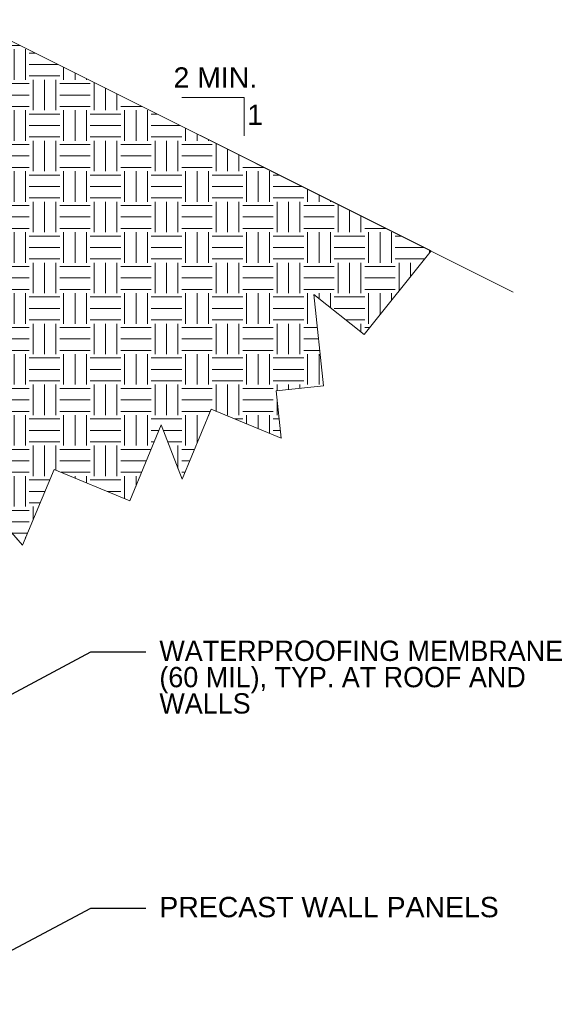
# Model space of a CAD drawing. Header units: inches. Extents: x -8 to 439, y -5 to 303.
# Tile 10 of 11: x 377 to 429, y 123 to 220. Entities that reach past the tile are written whole.
import ezdxf

# ---------------------------------------------------------------- set-up
doc = ezdxf.new("R2010")
doc.units = ezdxf.units.IN
doc.header["$LTSCALE"] = 12
doc.header["$MEASUREMENT"] = 0
doc.layers.add('G-ANNO-PATT', color=9, linetype='Continuous', lineweight=0)
doc.layers.add('G-ANNO-TEXT', color=7, linetype='Continuous', lineweight=0)
doc.styles.add("3 4 1'-0", font='arial.ttf', dxfattribs={"height": 2})
doc.dimstyles.new("3 4 1'-0", dxfattribs={"dimtxt": 2, "dimasz": 3, "dimexe": 1, "dimexo": 1, "dimgap": 1, "dimtad": 1, "dimdec": 4, "dimzin": 11, "dimdsep": 46, "dimlunit": 4, "dimtxsty": "3 4 1'-0", "dimcen": 0.09, "dimadec": 4, "dimazin": 3, "dimtfac": 1, "dimtdec": 4, "dimtofl": 0, "dimtmove": 0, "dimatfit": 3, "dimfxl": 1, "dimfrac": 2, "dimtzin": 11, "dimarcsym": 0})

msp = doc.modelspace()

# ---------------------------------------------------------------- hatches: boundary and pattern name
at = {"layer": 'G-ANNO-PATT'}
h = msp.add_hatch(dxfattribs=at)
h.set_pattern_fill('EARTH', color=256, style=0, pattern_type=2)
h.set_pattern_definition([(90, (390.012, 219.9104), (-6.00004, -6.00004), [3, -3.00004]), (90, (393.012, 216.9104), (-6.00004, -6.00004), [3, -3.00004]), (90, (388.887, 219.9104), (-6.00004, -6.00004), [3, -3.00004]), (90, (391.887, 216.9104), (-6.00004, -6.00004), [3, -3.00004]), (90, (387.762, 219.9104), (-6.00004, -6.00004), [3, -3.00004]), (90, (390.762, 216.9104), (-6.00004, -6.00004), [3, -3.00004]), (0, (390.387, 222.5354), (-6.00004, -6.00004), [3, -3.00004]), (0, (387.387, 219.5354), (-6.00004, -6.00004), [3, -3.00004]), (0, (390.387, 221.4104), (-6.00004, -6.00004), [3, -3.00004]), (0, (387.387, 218.4104), (-6.00004, -6.00004), [3, -3.00004]), (0, (390.387, 220.2854), (-6.00004, -6.00004), [3, -3.00004]), (0, (387.387, 217.2854), (-6.00004, -6.00004), [3, -3.00004])])
h.paths.add_polyline_path([(377.73737, 168.11051), (380.82534, 175.57639), (388.29122, 172.48841), (391.3792, 179.95429), (393.41663, 174.60975), (396.2685, 181.49895), (403.1577, 178.64709), (402.6613, 183.31954), (407.33375, 183.81595), (406.38002, 192.79296), (411.32238, 188.83611), (417.91388, 197.06933), (372.39999, 219.82628), (350.56862, 219.82628), (350.56862, 202.57045), (351.42343, 201.82628), (372.69362, 201.82628), (372.69362, 173.88207)])

# ---------------------------------------------------------------- linework, layer by layer
at = {"layer": 'G-ANNO-PATT', "elevation": 1.41972, "flags": 128}
msp.add_lwpolyline([(377.73737, 168.11051), (380.82534, 175.57639), (388.29122, 172.48841), (391.3792, 179.95429), (393.41663, 174.60975), (396.2685, 181.49895), (403.1577, 178.64709), (402.6613, 183.31954), (407.33375, 183.81595), (406.38002, 192.79296), (411.32238, 188.83611), (417.91388, 197.06933), (372.39999, 219.82628), (350.56862, 219.82628), (350.56862, 202.57045), (351.42343, 201.82628), (372.69362, 201.82628), (372.69362, 173.88207), (377.73737, 168.11051)], close=True, dxfattribs=at)
at = {"layer": 'G-ANNO-PATT', "elevation": 3.5197, "flags": 128}
msp.add_lwpolyline([(350.56862, 202.57045), (351.42343, 201.82628), (372.69362, 201.82628), (372.69362, 173.28701), (372.33667, 174.29052), (377.73737, 168.11051), (380.82534, 175.57639), (388.29122, 172.48841), (391.3792, 179.95429), (393.41663, 174.60975), (396.2685, 181.49895), (403.1577, 178.64709), (402.6613, 183.31954), (407.33375, 183.81595), (406.38002, 192.79296), (411.32238, 188.83611), (417.91388, 197.06933), (372.39999, 219.82628), (350.56862, 219.82628)], dxfattribs=at)
at = {"layer": 'G-ANNO-TEXT'}
for p, q in [((372.39999, 219.82628, 3.5197), (425.99277, 193.02989, 3.5197)), ((393.39793, 212.16942, 3.5197), (399.5233, 212.16942, 3.5197)), ((399.5233, 212.16942, 3.5197), (399.5233, 208.39525, 3.5197))]:
    msp.add_line(p, q, dxfattribs=at)

# ---------------------------------------------------------------- texts
at = {"layer": 'G-ANNO-TEXT', "color": 7, "char_height": 2, "attachment_point": 1, "style": "3 4 1'-0"}
for s, insert, line_spacing_factor in [('2 MIN.', (392.57987, 215.13547, 3.5197), 0.6), ('1', (399.81885, 211.46077, 3.5197), 0.6), ('WATERPROOFING MEMBRANE\\P(60 MIL), TYP. AT ROOF AND\\PWALLS', (391.18998, 158.73139, 3.5197), 0.776524), ('PRECAST WALL PANELS', (391.18998, 133.51178, 3.5197), 0.6)]:
    msp.add_mtext(s, dxfattribs=dict(at, insert=insert, line_spacing_factor=line_spacing_factor))

# ---------------------------------------------------------------- leaders
at = {"layer": 'G-ANNO-TEXT'}
for points in [[(366.69362, 148.16458, 3.5197), (384.46133, 157.6262, 3.5197), (389.87385, 157.6262, 3.5197)], [(366.69362, 122.94497, 3.5197), (384.46133, 132.40659, 3.5197), (389.87385, 132.40659, 3.5197)]]:
    msp.add_leader(points, dimstyle="3 4 1'-0", override={"dimgap": 2}, dxfattribs=at)

doc.saveas('drawing.dxf')
